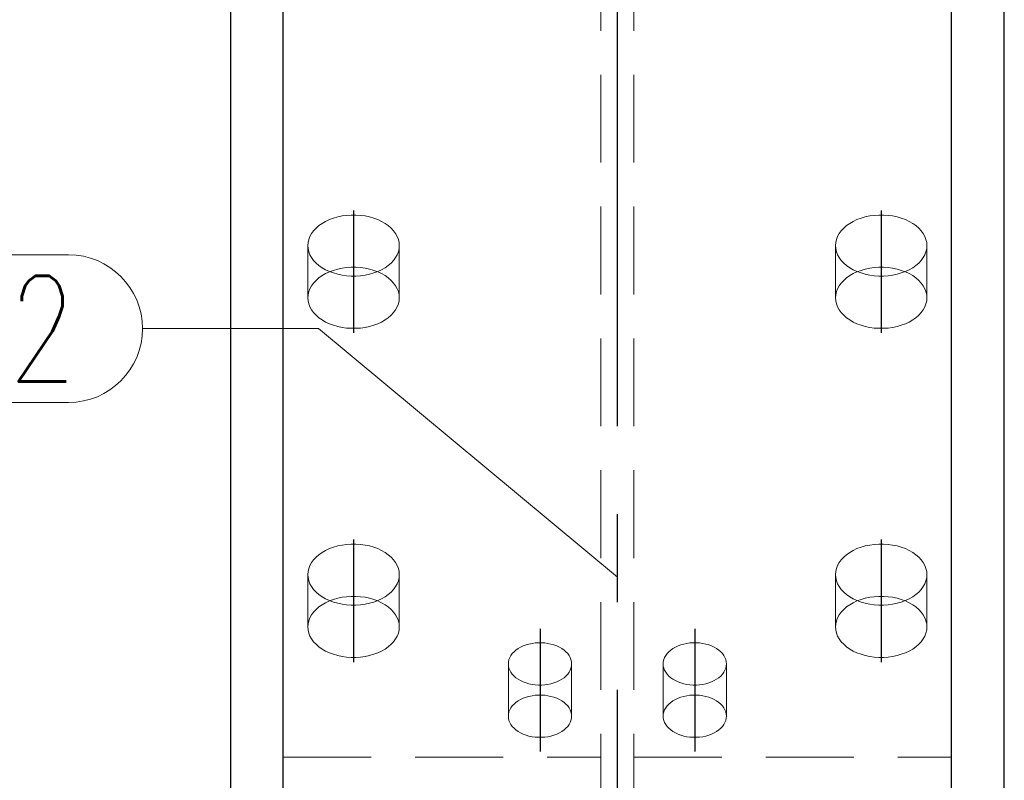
# Model space of a CAD drawing. Header units: millimetres. Extents: x 2097 to 3301, y 14853 to 15503.
# Tile 11 of 98: x 2433 to 2461, y 15131 to 15153. Entities that reach past the tile are written whole.
import ezdxf

# ---------------------------------------------------------------- set-up
doc = ezdxf.new("R2010")
doc.units = ezdxf.units.MM
doc.header["$LTSCALE"] = 10
doc.linetypes.add('HIDDEN', pattern=[0.375, 0.25, -0.125])
doc.linetypes.add('MITTE', pattern=[2, 1.25, -0.25, 0.25, -0.25])
for name, color, linetype, lineweight in [('PS_Hidden', 2, 'HIDDEN', 9), ('PS_Pos', 1, 'Continuous', 15), ('PS_SOLID', 7, 'Continuous', 30)]:
    doc.layers.add(name, color=color, linetype=linetype, lineweight=lineweight)
doc.layers.add('PS_MID', color=5, linetype='MITTE')
doc.layers.add('PS_SHAPE', color=3, linetype='Continuous')
doc.styles.add('simplex', font='simplex.shx', dxfattribs={"width": 0.75})

# ---------------------------------------------------------------- blocks, each defined once
blk = doc.blocks.new('*X794')
at = {"layer": 'PS_Hidden', "color": 2, "linetype": 'HIDDEN'}
for p, q in [((2449.964, 14961.153), (2449.964, 15169.567)), ((2450.904, 14961.153), (2450.904, 15169.567)), ((2442.361, 15147.074), (2442.246, 15147.032)), ((2442.482, 15147.109), (2442.361, 15147.074)), ((2442.608, 15147.135), (2442.482, 15147.109)), ((2442.737, 15147.153), (2442.608, 15147.135)), ((2442.868, 15147.162), (2442.737, 15147.153)), ((2443, 15147.162), (2442.868, 15147.162)), ((2443.131, 15147.153), (2443, 15147.162)), ((2443.26, 15147.135), (2443.131, 15147.153)), ((2443.385, 15147.109), (2443.26, 15147.135)), ((2443.506, 15147.074), (2443.385, 15147.109)), ((2443.622, 15147.032), (2443.506, 15147.074)), ((2457.361, 15147.074), (2457.246, 15147.032)), ((2457.482, 15147.109), (2457.361, 15147.074)), ((2457.608, 15147.135), (2457.482, 15147.109)), ((2457.737, 15147.153), (2457.608, 15147.135)), ((2457.868, 15147.162), (2457.737, 15147.153)), ((2458, 15147.162), (2457.868, 15147.162)), ((2458.131, 15147.153), (2458, 15147.162)), ((2458.26, 15147.135), (2458.131, 15147.153)), ((2458.385, 15147.109), (2458.26, 15147.135)), ((2458.506, 15147.074), (2458.385, 15147.109)), ((2458.622, 15147.032), (2458.506, 15147.074)), ((2441.948, 15146.86), (2441.867, 15146.79)), ((2442.038, 15146.924), (2441.948, 15146.86)), ((2442.138, 15146.981), (2442.038, 15146.924)), ((2442.246, 15147.032), (2442.138, 15146.981)), ((2443.73, 15146.981), (2443.622, 15147.032)), ((2443.83, 15146.924), (2443.73, 15146.981)), ((2443.92, 15146.86), (2443.83, 15146.924)), ((2444.001, 15146.79), (2443.92, 15146.86)), ((2456.948, 15146.86), (2456.867, 15146.79)), ((2457.038, 15146.924), (2456.948, 15146.86)), ((2457.138, 15146.981), (2457.038, 15146.924)), ((2457.246, 15147.032), (2457.138, 15146.981)), ((2458.73, 15146.981), (2458.622, 15147.032)), ((2458.83, 15146.924), (2458.73, 15146.981)), ((2458.92, 15146.86), (2458.83, 15146.924)), ((2459.001, 15146.79), (2458.92, 15146.86)), ((2441.694, 15146.554), (2441.661, 15146.469)), ((2441.739, 15146.637), (2441.694, 15146.554)), ((2441.797, 15146.716), (2441.739, 15146.637)), ((2441.867, 15146.79), (2441.797, 15146.716)), ((2444.071, 15146.716), (2444.001, 15146.79)), ((2444.129, 15146.637), (2444.071, 15146.716)), ((2444.174, 15146.554), (2444.129, 15146.637)), ((2444.207, 15146.469), (2444.174, 15146.554)), ((2456.694, 15146.554), (2456.661, 15146.469)), ((2456.739, 15146.637), (2456.694, 15146.554)), ((2456.797, 15146.716), (2456.739, 15146.637)), ((2456.867, 15146.79), (2456.797, 15146.716)), ((2459.071, 15146.716), (2459.001, 15146.79)), ((2459.129, 15146.637), (2459.071, 15146.716)), ((2459.174, 15146.554), (2459.129, 15146.637)), ((2459.207, 15146.469), (2459.174, 15146.554)), ((2441.641, 15146.382), (2441.634, 15146.294)), ((2441.634, 15146.294), (2441.641, 15146.206)), ((2441.634, 15144.807), (2441.634, 15146.294)), ((2441.661, 15146.469), (2441.641, 15146.382)), ((2444.227, 15146.382), (2444.207, 15146.469)), ((2444.234, 15146.294), (2444.227, 15146.382)), ((2444.227, 15146.206), (2444.234, 15146.294)), ((2444.234, 15144.807), (2444.234, 15146.294)), ((2456.641, 15146.382), (2456.634, 15146.294)), ((2456.634, 15146.294), (2456.641, 15146.206)), ((2456.634, 15144.807), (2456.634, 15146.294)), ((2456.661, 15146.469), (2456.641, 15146.382)), ((2459.227, 15146.382), (2459.207, 15146.469)), ((2459.234, 15146.294), (2459.227, 15146.382)), ((2459.227, 15146.206), (2459.234, 15146.294)), ((2459.234, 15144.807), (2459.234, 15146.294)), ((2441.641, 15146.206), (2441.661, 15146.119)), ((2441.661, 15146.119), (2441.694, 15146.034)), ((2441.694, 15146.034), (2441.739, 15145.951)), ((2444.129, 15145.951), (2444.174, 15146.034)), ((2444.174, 15146.034), (2444.207, 15146.119)), ((2444.207, 15146.119), (2444.227, 15146.206)), ((2456.641, 15146.206), (2456.661, 15146.119)), ((2456.661, 15146.119), (2456.694, 15146.034)), ((2456.694, 15146.034), (2456.739, 15145.951)), ((2459.129, 15145.951), (2459.174, 15146.034)), ((2459.174, 15146.034), (2459.207, 15146.119)), ((2459.207, 15146.119), (2459.227, 15146.206)), ((2441.739, 15145.951), (2441.797, 15145.872)), ((2441.797, 15145.872), (2441.867, 15145.797)), ((2441.867, 15145.797), (2441.948, 15145.728)), ((2441.948, 15145.728), (2442.038, 15145.664)), ((2442.737, 15145.666), (2442.868, 15145.675)), ((2442.868, 15145.675), (2443, 15145.675)), ((2443, 15145.675), (2443.131, 15145.666)), ((2443.83, 15145.664), (2443.92, 15145.728)), ((2443.92, 15145.728), (2444.001, 15145.797)), ((2444.001, 15145.797), (2444.071, 15145.872)), ((2444.071, 15145.872), (2444.129, 15145.951)), ((2456.739, 15145.951), (2456.797, 15145.872)), ((2456.797, 15145.872), (2456.867, 15145.797)), ((2456.867, 15145.797), (2456.948, 15145.728)), ((2456.948, 15145.728), (2457.038, 15145.664)), ((2457.737, 15145.666), (2457.868, 15145.675)), ((2457.868, 15145.675), (2458, 15145.675)), ((2458, 15145.675), (2458.131, 15145.666)), ((2458.83, 15145.664), (2458.92, 15145.728)), ((2458.92, 15145.728), (2459.001, 15145.797)), ((2459.001, 15145.797), (2459.071, 15145.872)), ((2459.071, 15145.872), (2459.129, 15145.951)), ((2441.948, 15145.373), (2442.038, 15145.437)), ((2442.038, 15145.664), (2442.138, 15145.607)), ((2442.038, 15145.437), (2442.138, 15145.494)), ((2442.138, 15145.607), (2442.246, 15145.556)), ((2442.138, 15145.494), (2442.246, 15145.544)), ((2442.246, 15145.544), (2442.361, 15145.587)), ((2442.246, 15145.556), (2442.361, 15145.514)), ((2442.361, 15145.587), (2442.482, 15145.622)), ((2442.361, 15145.514), (2442.482, 15145.479)), ((2442.482, 15145.622), (2442.608, 15145.648)), ((2442.482, 15145.479), (2442.608, 15145.453)), ((2442.608, 15145.648), (2442.737, 15145.666)), ((2442.608, 15145.453), (2442.737, 15145.435)), ((2442.737, 15145.435), (2442.868, 15145.426)), ((2442.868, 15145.426), (2443, 15145.426)), ((2443, 15145.426), (2443.131, 15145.435)), ((2443.131, 15145.666), (2443.26, 15145.648)), ((2443.131, 15145.435), (2443.26, 15145.453)), ((2443.26, 15145.648), (2443.385, 15145.622)), ((2443.26, 15145.453), (2443.385, 15145.479)), ((2443.385, 15145.622), (2443.506, 15145.587)), ((2443.385, 15145.479), (2443.506, 15145.514)), ((2443.506, 15145.587), (2443.622, 15145.544)), ((2443.506, 15145.514), (2443.622, 15145.556)), ((2443.622, 15145.556), (2443.73, 15145.607)), ((2443.622, 15145.544), (2443.73, 15145.494)), ((2443.73, 15145.607), (2443.83, 15145.664)), ((2443.73, 15145.494), (2443.83, 15145.437)), ((2443.83, 15145.437), (2443.92, 15145.373)), ((2456.948, 15145.373), (2457.038, 15145.437)), ((2457.038, 15145.664), (2457.138, 15145.607)), ((2457.038, 15145.437), (2457.138, 15145.494)), ((2457.138, 15145.607), (2457.246, 15145.556)), ((2457.138, 15145.494), (2457.246, 15145.544)), ((2457.246, 15145.544), (2457.361, 15145.587)), ((2457.246, 15145.556), (2457.361, 15145.514)), ((2457.361, 15145.587), (2457.482, 15145.622)), ((2457.361, 15145.514), (2457.482, 15145.479)), ((2457.482, 15145.622), (2457.608, 15145.648)), ((2457.482, 15145.479), (2457.608, 15145.453)), ((2457.608, 15145.648), (2457.737, 15145.666)), ((2457.608, 15145.453), (2457.737, 15145.435)), ((2457.737, 15145.435), (2457.868, 15145.426)), ((2457.868, 15145.426), (2458, 15145.426)), ((2458, 15145.426), (2458.131, 15145.435)), ((2458.131, 15145.666), (2458.26, 15145.648)), ((2458.131, 15145.435), (2458.26, 15145.453)), ((2458.26, 15145.648), (2458.385, 15145.622)), ((2458.26, 15145.453), (2458.385, 15145.479)), ((2458.385, 15145.622), (2458.506, 15145.587)), ((2458.385, 15145.479), (2458.506, 15145.514)), ((2458.506, 15145.587), (2458.622, 15145.544)), ((2458.506, 15145.514), (2458.622, 15145.556)), ((2458.622, 15145.556), (2458.73, 15145.607)), ((2458.622, 15145.544), (2458.73, 15145.494)), ((2458.73, 15145.607), (2458.83, 15145.664)), ((2458.73, 15145.494), (2458.83, 15145.437)), ((2458.83, 15145.437), (2458.92, 15145.373)), ((2441.694, 15145.067), (2441.739, 15145.149)), ((2441.739, 15145.149), (2441.797, 15145.228)), ((2441.797, 15145.228), (2441.867, 15145.303)), ((2441.867, 15145.303), (2441.948, 15145.373)), ((2443.92, 15145.373), (2444.001, 15145.303)), ((2444.001, 15145.303), (2444.071, 15145.228)), ((2444.071, 15145.228), (2444.129, 15145.149)), ((2444.129, 15145.149), (2444.174, 15145.067)), ((2456.694, 15145.067), (2456.739, 15145.149)), ((2456.739, 15145.149), (2456.797, 15145.228)), ((2456.797, 15145.228), (2456.867, 15145.303)), ((2456.867, 15145.303), (2456.948, 15145.373)), ((2458.92, 15145.373), (2459.001, 15145.303)), ((2459.001, 15145.303), (2459.071, 15145.228)), ((2459.071, 15145.228), (2459.129, 15145.149)), ((2459.129, 15145.149), (2459.174, 15145.067)), ((2441.634, 15144.807), (2441.641, 15144.895)), ((2441.641, 15144.895), (2441.661, 15144.982)), ((2441.661, 15144.982), (2441.694, 15145.067)), ((2444.174, 15145.067), (2444.207, 15144.982)), ((2444.207, 15144.982), (2444.227, 15144.895)), ((2444.227, 15144.895), (2444.234, 15144.807)), ((2456.634, 15144.807), (2456.641, 15144.895)), ((2456.641, 15144.895), (2456.661, 15144.982)), ((2456.661, 15144.982), (2456.694, 15145.067)), ((2459.174, 15145.067), (2459.207, 15144.982)), ((2459.207, 15144.982), (2459.227, 15144.895)), ((2459.227, 15144.895), (2459.234, 15144.807)), ((2441.641, 15144.719), (2441.634, 15144.807)), ((2441.661, 15144.632), (2441.641, 15144.719)), ((2441.694, 15144.546), (2441.661, 15144.632)), ((2444.207, 15144.632), (2444.174, 15144.546)), ((2444.227, 15144.719), (2444.207, 15144.632)), ((2444.234, 15144.807), (2444.227, 15144.719)), ((2456.641, 15144.719), (2456.634, 15144.807)), ((2456.661, 15144.632), (2456.641, 15144.719)), ((2456.694, 15144.546), (2456.661, 15144.632)), ((2459.207, 15144.632), (2459.174, 15144.546)), ((2459.227, 15144.719), (2459.207, 15144.632)), ((2459.234, 15144.807), (2459.227, 15144.719)), ((2441.739, 15144.464), (2441.694, 15144.546)), ((2441.797, 15144.385), (2441.739, 15144.464)), ((2441.867, 15144.31), (2441.797, 15144.385)), ((2441.948, 15144.24), (2441.867, 15144.31)), ((2444.001, 15144.31), (2443.92, 15144.24)), ((2444.071, 15144.385), (2444.001, 15144.31)), ((2444.129, 15144.464), (2444.071, 15144.385)), ((2444.174, 15144.546), (2444.129, 15144.464)), ((2456.739, 15144.464), (2456.694, 15144.546)), ((2456.797, 15144.385), (2456.739, 15144.464)), ((2456.867, 15144.31), (2456.797, 15144.385)), ((2456.948, 15144.24), (2456.867, 15144.31)), ((2459.001, 15144.31), (2458.92, 15144.24)), ((2459.071, 15144.385), (2459.001, 15144.31)), ((2459.129, 15144.464), (2459.071, 15144.385)), ((2459.174, 15144.546), (2459.129, 15144.464)), ((2442.038, 15144.177), (2441.948, 15144.24)), ((2442.138, 15144.119), (2442.038, 15144.177)), ((2442.246, 15144.069), (2442.138, 15144.119)), ((2442.361, 15144.026), (2442.246, 15144.069)), ((2442.482, 15143.992), (2442.361, 15144.026)), ((2443.506, 15144.026), (2443.385, 15143.992)), ((2443.622, 15144.069), (2443.506, 15144.026)), ((2443.73, 15144.119), (2443.622, 15144.069)), ((2443.83, 15144.177), (2443.73, 15144.119)), ((2443.92, 15144.24), (2443.83, 15144.177)), ((2457.038, 15144.177), (2456.948, 15144.24)), ((2457.138, 15144.119), (2457.038, 15144.177)), ((2457.246, 15144.069), (2457.138, 15144.119)), ((2457.361, 15144.026), (2457.246, 15144.069)), ((2457.482, 15143.992), (2457.361, 15144.026)), ((2458.506, 15144.026), (2458.385, 15143.992)), ((2458.622, 15144.069), (2458.506, 15144.026)), ((2458.73, 15144.119), (2458.622, 15144.069)), ((2458.83, 15144.177), (2458.73, 15144.119)), ((2458.92, 15144.24), (2458.83, 15144.177)), ((2442.608, 15143.965), (2442.482, 15143.992)), ((2442.737, 15143.948), (2442.608, 15143.965)), ((2442.868, 15143.939), (2442.737, 15143.948)), ((2443, 15143.939), (2442.868, 15143.939)), ((2443.131, 15143.948), (2443, 15143.939)), ((2443.26, 15143.965), (2443.131, 15143.948)), ((2443.385, 15143.992), (2443.26, 15143.965)), ((2457.608, 15143.965), (2457.482, 15143.992)), ((2457.737, 15143.948), (2457.608, 15143.965)), ((2457.868, 15143.939), (2457.737, 15143.948)), ((2458, 15143.939), (2457.868, 15143.939)), ((2458.131, 15143.948), (2458, 15143.939)), ((2458.26, 15143.965), (2458.131, 15143.948)), ((2458.385, 15143.992), (2458.26, 15143.965)), ((2442.038, 15137.564), (2441.948, 15137.501)), ((2442.138, 15137.622), (2442.038, 15137.564)), ((2442.246, 15137.672), (2442.138, 15137.622)), ((2442.361, 15137.715), (2442.246, 15137.672)), ((2442.482, 15137.749), (2442.361, 15137.715)), ((2442.608, 15137.776), (2442.482, 15137.749)), ((2442.737, 15137.794), (2442.608, 15137.776)), ((2442.868, 15137.802), (2442.737, 15137.794)), ((2443, 15137.802), (2442.868, 15137.802)), ((2443.131, 15137.794), (2443, 15137.802)), ((2443.26, 15137.776), (2443.131, 15137.794)), ((2443.385, 15137.749), (2443.26, 15137.776)), ((2443.506, 15137.715), (2443.385, 15137.749)), ((2443.622, 15137.672), (2443.506, 15137.715)), ((2443.73, 15137.622), (2443.622, 15137.672)), ((2443.83, 15137.564), (2443.73, 15137.622)), ((2443.92, 15137.501), (2443.83, 15137.564)), ((2457.038, 15137.564), (2456.948, 15137.501)), ((2457.138, 15137.622), (2457.038, 15137.564)), ((2457.246, 15137.672), (2457.138, 15137.622)), ((2457.361, 15137.715), (2457.246, 15137.672)), ((2457.482, 15137.749), (2457.361, 15137.715)), ((2457.608, 15137.776), (2457.482, 15137.749)), ((2457.737, 15137.794), (2457.608, 15137.776)), ((2457.868, 15137.802), (2457.737, 15137.794)), ((2458, 15137.802), (2457.868, 15137.802)), ((2458.131, 15137.794), (2458, 15137.802)), ((2458.26, 15137.776), (2458.131, 15137.794)), ((2458.385, 15137.749), (2458.26, 15137.776)), ((2458.506, 15137.715), (2458.385, 15137.749)), ((2458.622, 15137.672), (2458.506, 15137.715)), ((2458.73, 15137.622), (2458.622, 15137.672)), ((2458.83, 15137.564), (2458.73, 15137.622)), ((2458.92, 15137.501), (2458.83, 15137.564)), ((2441.739, 15137.277), (2441.694, 15137.195)), ((2441.797, 15137.356), (2441.739, 15137.277)), ((2441.867, 15137.431), (2441.797, 15137.356)), ((2441.948, 15137.501), (2441.867, 15137.431)), ((2444.001, 15137.431), (2443.92, 15137.501)), ((2444.071, 15137.356), (2444.001, 15137.431)), ((2444.129, 15137.277), (2444.071, 15137.356)), ((2444.174, 15137.195), (2444.129, 15137.277)), ((2456.739, 15137.277), (2456.694, 15137.195)), ((2456.797, 15137.356), (2456.739, 15137.277)), ((2456.867, 15137.431), (2456.797, 15137.356)), ((2456.948, 15137.501), (2456.867, 15137.431)), ((2459.001, 15137.431), (2458.92, 15137.501)), ((2459.071, 15137.356), (2459.001, 15137.431)), ((2459.129, 15137.277), (2459.071, 15137.356)), ((2459.174, 15137.195), (2459.129, 15137.277)), ((2441.641, 15137.022), (2441.634, 15136.934)), ((2441.661, 15137.109), (2441.641, 15137.022)), ((2441.694, 15137.195), (2441.661, 15137.109)), ((2444.207, 15137.109), (2444.174, 15137.195)), ((2444.227, 15137.022), (2444.207, 15137.109)), ((2444.234, 15136.934), (2444.227, 15137.022)), ((2456.641, 15137.022), (2456.634, 15136.934)), ((2456.661, 15137.109), (2456.641, 15137.022)), ((2456.694, 15137.195), (2456.661, 15137.109)), ((2459.207, 15137.109), (2459.174, 15137.195)), ((2459.227, 15137.022), (2459.207, 15137.109)), ((2459.234, 15136.934), (2459.227, 15137.022)), ((2441.634, 15136.934), (2441.641, 15136.847)), ((2441.634, 15135.447), (2441.634, 15136.934)), ((2441.641, 15136.847), (2441.661, 15136.76)), ((2441.661, 15136.76), (2441.694, 15136.674)), ((2444.174, 15136.674), (2444.207, 15136.76)), ((2444.207, 15136.76), (2444.227, 15136.847)), ((2444.227, 15136.847), (2444.234, 15136.934)), ((2444.234, 15135.447), (2444.234, 15136.934)), ((2456.634, 15136.934), (2456.641, 15136.847)), ((2456.634, 15135.447), (2456.634, 15136.934)), ((2456.641, 15136.847), (2456.661, 15136.76)), ((2456.661, 15136.76), (2456.694, 15136.674)), ((2459.174, 15136.674), (2459.207, 15136.76)), ((2459.207, 15136.76), (2459.227, 15136.847)), ((2459.227, 15136.847), (2459.234, 15136.934)), ((2459.234, 15135.447), (2459.234, 15136.934)), ((2441.694, 15136.674), (2441.739, 15136.592)), ((2441.739, 15136.592), (2441.797, 15136.513)), ((2441.797, 15136.513), (2441.867, 15136.438)), ((2441.867, 15136.438), (2441.948, 15136.368)), ((2443.92, 15136.368), (2444.001, 15136.438)), ((2444.001, 15136.438), (2444.071, 15136.513)), ((2444.071, 15136.513), (2444.129, 15136.592)), ((2444.129, 15136.592), (2444.174, 15136.674)), ((2456.694, 15136.674), (2456.739, 15136.592)), ((2456.739, 15136.592), (2456.797, 15136.513)), ((2456.797, 15136.513), (2456.867, 15136.438)), ((2456.867, 15136.438), (2456.948, 15136.368)), ((2458.92, 15136.368), (2459.001, 15136.438)), ((2459.001, 15136.438), (2459.071, 15136.513)), ((2459.071, 15136.513), (2459.129, 15136.592)), ((2459.129, 15136.592), (2459.174, 15136.674)), ((2441.948, 15136.368), (2442.038, 15136.305)), ((2442.038, 15136.305), (2442.138, 15136.247)), ((2442.138, 15136.247), (2442.246, 15136.197)), ((2442.138, 15136.134), (2442.246, 15136.185)), ((2442.246, 15136.185), (2442.361, 15136.227)), ((2442.246, 15136.197), (2442.361, 15136.154)), ((2442.361, 15136.227), (2442.482, 15136.262)), ((2442.482, 15136.262), (2442.608, 15136.288)), ((2442.608, 15136.288), (2442.737, 15136.306)), ((2442.737, 15136.306), (2442.868, 15136.315)), ((2442.868, 15136.315), (2443, 15136.315)), ((2443, 15136.315), (2443.131, 15136.306)), ((2443.131, 15136.306), (2443.26, 15136.288)), ((2443.26, 15136.288), (2443.385, 15136.262)), ((2443.385, 15136.262), (2443.506, 15136.227)), ((2443.506, 15136.227), (2443.622, 15136.185)), ((2443.506, 15136.154), (2443.622, 15136.197)), ((2443.622, 15136.197), (2443.73, 15136.247)), ((2443.622, 15136.185), (2443.73, 15136.134)), ((2443.73, 15136.247), (2443.83, 15136.305)), ((2443.83, 15136.305), (2443.92, 15136.368)), ((2456.948, 15136.368), (2457.038, 15136.305)), ((2457.038, 15136.305), (2457.138, 15136.247)), ((2457.138, 15136.247), (2457.246, 15136.197)), ((2457.138, 15136.134), (2457.246, 15136.185)), ((2457.246, 15136.185), (2457.361, 15136.227)), ((2457.246, 15136.197), (2457.361, 15136.154)), ((2457.361, 15136.227), (2457.482, 15136.262)), ((2457.482, 15136.262), (2457.608, 15136.288)), ((2457.608, 15136.288), (2457.737, 15136.306)), ((2457.737, 15136.306), (2457.868, 15136.315)), ((2457.868, 15136.315), (2458, 15136.315)), ((2458, 15136.315), (2458.131, 15136.306)), ((2458.131, 15136.306), (2458.26, 15136.288)), ((2458.26, 15136.288), (2458.385, 15136.262)), ((2458.385, 15136.262), (2458.506, 15136.227)), ((2458.506, 15136.227), (2458.622, 15136.185)), ((2458.506, 15136.154), (2458.622, 15136.197)), ((2458.622, 15136.197), (2458.73, 15136.247)), ((2458.622, 15136.185), (2458.73, 15136.134)), ((2458.73, 15136.247), (2458.83, 15136.305)), ((2458.83, 15136.305), (2458.92, 15136.368)), ((2441.797, 15135.869), (2441.867, 15135.944)), ((2441.867, 15135.944), (2441.948, 15136.013)), ((2441.948, 15136.013), (2442.038, 15136.077)), ((2442.038, 15136.077), (2442.138, 15136.134)), ((2442.361, 15136.154), (2442.482, 15136.119)), ((2442.482, 15136.119), (2442.608, 15136.093)), ((2442.608, 15136.093), (2442.737, 15136.075)), ((2442.737, 15136.075), (2442.868, 15136.067)), ((2442.868, 15136.067), (2443, 15136.067)), ((2443, 15136.067), (2443.131, 15136.075)), ((2443.131, 15136.075), (2443.26, 15136.093)), ((2443.26, 15136.093), (2443.385, 15136.119)), ((2443.385, 15136.119), (2443.506, 15136.154)), ((2443.73, 15136.134), (2443.83, 15136.077)), ((2443.83, 15136.077), (2443.92, 15136.013)), ((2443.92, 15136.013), (2444.001, 15135.944)), ((2444.001, 15135.944), (2444.071, 15135.869)), ((2456.797, 15135.869), (2456.867, 15135.944)), ((2456.867, 15135.944), (2456.948, 15136.013)), ((2456.948, 15136.013), (2457.038, 15136.077)), ((2457.038, 15136.077), (2457.138, 15136.134)), ((2457.361, 15136.154), (2457.482, 15136.119)), ((2457.482, 15136.119), (2457.608, 15136.093)), ((2457.608, 15136.093), (2457.737, 15136.075)), ((2457.737, 15136.075), (2457.868, 15136.067)), ((2457.868, 15136.067), (2458, 15136.067)), ((2458, 15136.067), (2458.131, 15136.075)), ((2458.131, 15136.075), (2458.26, 15136.093)), ((2458.26, 15136.093), (2458.385, 15136.119)), ((2458.385, 15136.119), (2458.506, 15136.154)), ((2458.73, 15136.134), (2458.83, 15136.077)), ((2458.83, 15136.077), (2458.92, 15136.013)), ((2458.92, 15136.013), (2459.001, 15135.944)), ((2459.001, 15135.944), (2459.071, 15135.869)), ((2441.641, 15135.535), (2441.661, 15135.622)), ((2441.661, 15135.622), (2441.694, 15135.707)), ((2441.694, 15135.707), (2441.739, 15135.79)), ((2441.739, 15135.79), (2441.797, 15135.869)), ((2444.071, 15135.869), (2444.129, 15135.79)), ((2444.129, 15135.79), (2444.174, 15135.707)), ((2444.174, 15135.707), (2444.207, 15135.622)), ((2444.207, 15135.622), (2444.227, 15135.535)), ((2456.641, 15135.535), (2456.661, 15135.622)), ((2456.661, 15135.622), (2456.694, 15135.707)), ((2456.694, 15135.707), (2456.739, 15135.79)), ((2456.739, 15135.79), (2456.797, 15135.869)), ((2459.071, 15135.869), (2459.129, 15135.79)), ((2459.129, 15135.79), (2459.174, 15135.707)), ((2459.174, 15135.707), (2459.207, 15135.622)), ((2459.207, 15135.622), (2459.227, 15135.535)), ((2441.634, 15135.447), (2441.641, 15135.535)), ((2441.641, 15135.359), (2441.634, 15135.447)), ((2441.661, 15135.272), (2441.641, 15135.359)), ((2444.227, 15135.359), (2444.207, 15135.272)), ((2444.227, 15135.535), (2444.234, 15135.447)), ((2444.234, 15135.447), (2444.227, 15135.359)), ((2456.634, 15135.447), (2456.641, 15135.535)), ((2456.641, 15135.359), (2456.634, 15135.447)), ((2456.661, 15135.272), (2456.641, 15135.359)), ((2459.227, 15135.359), (2459.207, 15135.272)), ((2459.227, 15135.535), (2459.234, 15135.447)), ((2459.234, 15135.447), (2459.227, 15135.359)), ((2441.694, 15135.187), (2441.661, 15135.272)), ((2441.739, 15135.104), (2441.694, 15135.187)), ((2441.797, 15135.025), (2441.739, 15135.104)), ((2444.129, 15135.104), (2444.071, 15135.025)), ((2444.174, 15135.187), (2444.129, 15135.104)), ((2444.207, 15135.272), (2444.174, 15135.187)), ((2456.694, 15135.187), (2456.661, 15135.272)), ((2456.739, 15135.104), (2456.694, 15135.187)), ((2456.797, 15135.025), (2456.739, 15135.104)), ((2459.129, 15135.104), (2459.071, 15135.025)), ((2459.174, 15135.187), (2459.129, 15135.104)), ((2459.207, 15135.272), (2459.174, 15135.187)), ((2441.867, 15134.951), (2441.797, 15135.025)), ((2441.948, 15134.881), (2441.867, 15134.951)), ((2442.038, 15134.817), (2441.948, 15134.881)), ((2442.138, 15134.76), (2442.038, 15134.817)), ((2442.246, 15134.71), (2442.138, 15134.76)), ((2443.73, 15134.76), (2443.622, 15134.71)), ((2443.83, 15134.817), (2443.73, 15134.76)), ((2443.92, 15134.881), (2443.83, 15134.817)), ((2444.001, 15134.951), (2443.92, 15134.881)), ((2444.071, 15135.025), (2444.001, 15134.951)), ((2447.551, 15134.786), (2447.495, 15134.738)), ((2447.614, 15134.83), (2447.551, 15134.786)), ((2447.683, 15134.87), (2447.614, 15134.83)), ((2447.758, 15134.905), (2447.683, 15134.87)), ((2447.838, 15134.934), (2447.758, 15134.905)), ((2447.921, 15134.958), (2447.838, 15134.934)), ((2448.008, 15134.977), (2447.921, 15134.958)), ((2448.098, 15134.989), (2448.008, 15134.977)), ((2448.188, 15134.995), (2448.098, 15134.989)), ((2448.279, 15134.995), (2448.188, 15134.995)), ((2448.37, 15134.989), (2448.279, 15134.995)), ((2448.459, 15134.977), (2448.37, 15134.989)), ((2448.546, 15134.958), (2448.459, 15134.977)), ((2448.63, 15134.934), (2448.546, 15134.958)), ((2448.71, 15134.905), (2448.63, 15134.934)), ((2448.785, 15134.87), (2448.71, 15134.905)), ((2448.854, 15134.83), (2448.785, 15134.87)), ((2448.917, 15134.786), (2448.854, 15134.83)), ((2448.973, 15134.738), (2448.917, 15134.786)), ((2451.951, 15134.786), (2451.895, 15134.738)), ((2452.014, 15134.83), (2451.951, 15134.786)), ((2452.083, 15134.87), (2452.014, 15134.83)), ((2452.158, 15134.905), (2452.083, 15134.87)), ((2452.238, 15134.934), (2452.158, 15134.905)), ((2452.321, 15134.958), (2452.238, 15134.934)), ((2452.408, 15134.977), (2452.321, 15134.958)), ((2452.498, 15134.989), (2452.408, 15134.977)), ((2452.588, 15134.995), (2452.498, 15134.989)), ((2452.679, 15134.995), (2452.588, 15134.995)), ((2452.77, 15134.989), (2452.679, 15134.995)), ((2452.859, 15134.977), (2452.77, 15134.989)), ((2452.946, 15134.958), (2452.859, 15134.977)), ((2453.03, 15134.934), (2452.946, 15134.958)), ((2453.11, 15134.905), (2453.03, 15134.934)), ((2453.185, 15134.87), (2453.11, 15134.905)), ((2453.254, 15134.83), (2453.185, 15134.87)), ((2453.317, 15134.786), (2453.254, 15134.83)), ((2453.373, 15134.738), (2453.317, 15134.786)), ((2456.867, 15134.951), (2456.797, 15135.025)), ((2456.948, 15134.881), (2456.867, 15134.951)), ((2457.038, 15134.817), (2456.948, 15134.881)), ((2457.138, 15134.76), (2457.038, 15134.817)), ((2457.246, 15134.71), (2457.138, 15134.76)), ((2458.73, 15134.76), (2458.622, 15134.71)), ((2458.83, 15134.817), (2458.73, 15134.76)), ((2458.92, 15134.881), (2458.83, 15134.817)), ((2459.001, 15134.951), (2458.92, 15134.881)), ((2459.071, 15135.025), (2459.001, 15134.951)), ((2442.361, 15134.667), (2442.246, 15134.71)), ((2442.482, 15134.632), (2442.361, 15134.667)), ((2442.608, 15134.606), (2442.482, 15134.632)), ((2442.737, 15134.588), (2442.608, 15134.606)), ((2442.868, 15134.579), (2442.737, 15134.588)), ((2443, 15134.579), (2442.868, 15134.579)), ((2443.131, 15134.588), (2443, 15134.579)), ((2443.26, 15134.606), (2443.131, 15134.588)), ((2443.385, 15134.632), (2443.26, 15134.606)), ((2443.506, 15134.667), (2443.385, 15134.632)), ((2443.622, 15134.71), (2443.506, 15134.667)), ((2447.352, 15134.515), (2447.339, 15134.455)), ((2447.375, 15134.574), (2447.352, 15134.515)), ((2447.407, 15134.631), (2447.375, 15134.574)), ((2447.447, 15134.686), (2447.407, 15134.631)), ((2447.495, 15134.738), (2447.447, 15134.686)), ((2449.021, 15134.686), (2448.973, 15134.738)), ((2449.061, 15134.631), (2449.021, 15134.686)), ((2449.093, 15134.574), (2449.061, 15134.631)), ((2449.115, 15134.515), (2449.093, 15134.574)), ((2449.129, 15134.455), (2449.115, 15134.515)), ((2451.752, 15134.515), (2451.739, 15134.455)), ((2451.775, 15134.574), (2451.752, 15134.515)), ((2451.807, 15134.631), (2451.775, 15134.574)), ((2451.847, 15134.686), (2451.807, 15134.631)), ((2451.895, 15134.738), (2451.847, 15134.686)), ((2453.421, 15134.686), (2453.373, 15134.738)), ((2453.461, 15134.631), (2453.421, 15134.686)), ((2453.493, 15134.574), (2453.461, 15134.631)), ((2453.515, 15134.515), (2453.493, 15134.574)), ((2453.529, 15134.455), (2453.515, 15134.515)), ((2457.361, 15134.667), (2457.246, 15134.71)), ((2457.482, 15134.632), (2457.361, 15134.667)), ((2457.608, 15134.606), (2457.482, 15134.632)), ((2457.737, 15134.588), (2457.608, 15134.606)), ((2457.868, 15134.579), (2457.737, 15134.588)), ((2458, 15134.579), (2457.868, 15134.579)), ((2458.131, 15134.588), (2458, 15134.579)), ((2458.26, 15134.606), (2458.131, 15134.588)), ((2458.385, 15134.632), (2458.26, 15134.606)), ((2458.506, 15134.667), (2458.385, 15134.632)), ((2458.622, 15134.71), (2458.506, 15134.667)), ((2447.339, 15134.455), (2447.334, 15134.394)), ((2447.334, 15134.394), (2447.339, 15134.333)), ((2447.334, 15132.907), (2447.334, 15134.394)), ((2447.339, 15134.333), (2447.352, 15134.273)), ((2447.352, 15134.273), (2447.375, 15134.214)), ((2447.375, 15134.214), (2447.407, 15134.157)), ((2449.061, 15134.157), (2449.093, 15134.214)), ((2449.093, 15134.214), (2449.115, 15134.273)), ((2449.115, 15134.273), (2449.129, 15134.333)), ((2449.134, 15134.394), (2449.129, 15134.455)), ((2449.129, 15134.333), (2449.134, 15134.394)), ((2449.134, 15132.907), (2449.134, 15134.394)), ((2451.739, 15134.455), (2451.734, 15134.394)), ((2451.734, 15134.394), (2451.739, 15134.333)), ((2451.734, 15132.907), (2451.734, 15134.394)), ((2451.739, 15134.333), (2451.752, 15134.273)), ((2451.752, 15134.273), (2451.775, 15134.214)), ((2451.775, 15134.214), (2451.807, 15134.157)), ((2453.461, 15134.157), (2453.493, 15134.214)), ((2453.493, 15134.214), (2453.515, 15134.273)), ((2453.515, 15134.273), (2453.529, 15134.333)), ((2453.534, 15134.394), (2453.529, 15134.455)), ((2453.529, 15134.333), (2453.534, 15134.394)), ((2453.534, 15132.907), (2453.534, 15134.394)), ((2447.407, 15134.157), (2447.447, 15134.102)), ((2447.447, 15134.102), (2447.495, 15134.05)), ((2447.495, 15134.05), (2447.551, 15134.002)), ((2447.551, 15134.002), (2447.614, 15133.958)), ((2447.614, 15133.958), (2447.683, 15133.918)), ((2447.683, 15133.918), (2447.758, 15133.883)), ((2448.71, 15133.883), (2448.785, 15133.918)), ((2448.785, 15133.918), (2448.854, 15133.958)), ((2448.854, 15133.958), (2448.917, 15134.002)), ((2448.917, 15134.002), (2448.973, 15134.05)), ((2448.973, 15134.05), (2449.021, 15134.102)), ((2449.021, 15134.102), (2449.061, 15134.157)), ((2451.807, 15134.157), (2451.847, 15134.102)), ((2451.847, 15134.102), (2451.895, 15134.05)), ((2451.895, 15134.05), (2451.951, 15134.002)), ((2451.951, 15134.002), (2452.014, 15133.958)), ((2452.014, 15133.958), (2452.083, 15133.918)), ((2452.083, 15133.918), (2452.158, 15133.883)), ((2453.11, 15133.883), (2453.185, 15133.918)), ((2453.185, 15133.918), (2453.254, 15133.958)), ((2453.254, 15133.958), (2453.317, 15134.002)), ((2453.317, 15134.002), (2453.373, 15134.05)), ((2453.373, 15134.05), (2453.421, 15134.102)), ((2453.421, 15134.102), (2453.461, 15134.157)), ((2447.758, 15133.883), (2447.838, 15133.854)), ((2447.838, 15133.854), (2447.921, 15133.83)), ((2447.921, 15133.83), (2448.008, 15133.812)), ((2448.008, 15133.812), (2448.098, 15133.799)), ((2448.098, 15133.799), (2448.188, 15133.793)), ((2448.188, 15133.793), (2448.279, 15133.793)), ((2448.279, 15133.793), (2448.37, 15133.799)), ((2448.37, 15133.799), (2448.459, 15133.812)), ((2448.459, 15133.812), (2448.546, 15133.83)), ((2448.546, 15133.83), (2448.63, 15133.854)), ((2448.63, 15133.854), (2448.71, 15133.883)), ((2452.158, 15133.883), (2452.238, 15133.854)), ((2452.238, 15133.854), (2452.321, 15133.83)), ((2452.321, 15133.83), (2452.408, 15133.812)), ((2452.408, 15133.812), (2452.498, 15133.799)), ((2452.498, 15133.799), (2452.588, 15133.793)), ((2452.588, 15133.793), (2452.679, 15133.793)), ((2452.679, 15133.793), (2452.77, 15133.799)), ((2452.77, 15133.799), (2452.859, 15133.812)), ((2452.859, 15133.812), (2452.946, 15133.83)), ((2452.946, 15133.83), (2453.03, 15133.854)), ((2453.03, 15133.854), (2453.11, 15133.883)), ((2447.614, 15133.343), (2447.683, 15133.382)), ((2447.683, 15133.382), (2447.758, 15133.417)), ((2447.758, 15133.417), (2447.838, 15133.447)), ((2447.838, 15133.447), (2447.921, 15133.471)), ((2447.921, 15133.471), (2448.008, 15133.489)), ((2448.008, 15133.489), (2448.098, 15133.501)), ((2448.098, 15133.501), (2448.188, 15133.508)), ((2448.188, 15133.508), (2448.279, 15133.508)), ((2448.279, 15133.508), (2448.37, 15133.501)), ((2448.37, 15133.501), (2448.459, 15133.489)), ((2448.459, 15133.489), (2448.546, 15133.471)), ((2448.546, 15133.471), (2448.63, 15133.447)), ((2448.63, 15133.447), (2448.71, 15133.417)), ((2448.71, 15133.417), (2448.785, 15133.382)), ((2448.785, 15133.382), (2448.854, 15133.343)), ((2452.014, 15133.343), (2452.083, 15133.382)), ((2452.083, 15133.382), (2452.158, 15133.417)), ((2452.158, 15133.417), (2452.238, 15133.447)), ((2452.238, 15133.447), (2452.321, 15133.471)), ((2452.321, 15133.471), (2452.408, 15133.489)), ((2452.408, 15133.489), (2452.498, 15133.501)), ((2452.498, 15133.501), (2452.588, 15133.508)), ((2452.588, 15133.508), (2452.679, 15133.508)), ((2452.679, 15133.508), (2452.77, 15133.501)), ((2452.77, 15133.501), (2452.859, 15133.489)), ((2452.859, 15133.489), (2452.946, 15133.471)), ((2452.946, 15133.471), (2453.03, 15133.447)), ((2453.03, 15133.447), (2453.11, 15133.417)), ((2453.11, 15133.417), (2453.185, 15133.382)), ((2453.185, 15133.382), (2453.254, 15133.343)), ((2447.352, 15133.028), (2447.375, 15133.087)), ((2447.375, 15133.087), (2447.407, 15133.144)), ((2447.407, 15133.144), (2447.447, 15133.199)), ((2447.447, 15133.199), (2447.495, 15133.25)), ((2447.495, 15133.25), (2447.551, 15133.299)), ((2447.551, 15133.299), (2447.614, 15133.343)), ((2448.854, 15133.343), (2448.917, 15133.299)), ((2448.917, 15133.299), (2448.973, 15133.25)), ((2448.973, 15133.25), (2449.021, 15133.199)), ((2449.021, 15133.199), (2449.061, 15133.144)), ((2449.061, 15133.144), (2449.093, 15133.087)), ((2449.093, 15133.087), (2449.115, 15133.028)), ((2451.752, 15133.028), (2451.775, 15133.087)), ((2451.775, 15133.087), (2451.807, 15133.144)), ((2451.807, 15133.144), (2451.847, 15133.199)), ((2451.847, 15133.199), (2451.895, 15133.25)), ((2451.895, 15133.25), (2451.951, 15133.299)), ((2451.951, 15133.299), (2452.014, 15133.343)), ((2453.254, 15133.343), (2453.317, 15133.299)), ((2453.317, 15133.299), (2453.373, 15133.25)), ((2453.373, 15133.25), (2453.421, 15133.199)), ((2453.421, 15133.199), (2453.461, 15133.144)), ((2453.461, 15133.144), (2453.493, 15133.087)), ((2453.493, 15133.087), (2453.515, 15133.028)), ((2447.334, 15132.907), (2447.339, 15132.968)), ((2447.339, 15132.846), (2447.334, 15132.907)), ((2447.339, 15132.968), (2447.352, 15133.028)), ((2447.352, 15132.786), (2447.339, 15132.846)), ((2449.115, 15133.028), (2449.129, 15132.968)), ((2449.129, 15132.846), (2449.115, 15132.786)), ((2449.129, 15132.968), (2449.134, 15132.907)), ((2449.134, 15132.907), (2449.129, 15132.846)), ((2451.734, 15132.907), (2451.739, 15132.968)), ((2451.739, 15132.846), (2451.734, 15132.907)), ((2451.739, 15132.968), (2451.752, 15133.028)), ((2451.752, 15132.786), (2451.739, 15132.846)), ((2453.515, 15133.028), (2453.529, 15132.968)), ((2453.529, 15132.846), (2453.515, 15132.786)), ((2453.529, 15132.968), (2453.534, 15132.907)), ((2453.534, 15132.907), (2453.529, 15132.846)), ((2447.375, 15132.727), (2447.352, 15132.786)), ((2447.407, 15132.669), (2447.375, 15132.727)), ((2447.447, 15132.615), (2447.407, 15132.669)), ((2447.495, 15132.563), (2447.447, 15132.615)), ((2447.551, 15132.515), (2447.495, 15132.563)), ((2448.973, 15132.563), (2448.917, 15132.515)), ((2449.021, 15132.615), (2448.973, 15132.563)), ((2449.061, 15132.669), (2449.021, 15132.615)), ((2449.093, 15132.727), (2449.061, 15132.669)), ((2449.115, 15132.786), (2449.093, 15132.727)), ((2451.775, 15132.727), (2451.752, 15132.786)), ((2451.807, 15132.669), (2451.775, 15132.727)), ((2451.847, 15132.615), (2451.807, 15132.669)), ((2451.895, 15132.563), (2451.847, 15132.615)), ((2451.951, 15132.515), (2451.895, 15132.563)), ((2453.373, 15132.563), (2453.317, 15132.515)), ((2453.421, 15132.615), (2453.373, 15132.563)), ((2453.461, 15132.669), (2453.421, 15132.615)), ((2453.493, 15132.727), (2453.461, 15132.669)), ((2453.515, 15132.786), (2453.493, 15132.727)), ((2447.614, 15132.471), (2447.551, 15132.515)), ((2447.683, 15132.431), (2447.614, 15132.471)), ((2447.758, 15132.396), (2447.683, 15132.431)), ((2447.838, 15132.366), (2447.758, 15132.396)), ((2447.921, 15132.342), (2447.838, 15132.366)), ((2448.008, 15132.324), (2447.921, 15132.342)), ((2448.098, 15132.312), (2448.008, 15132.324)), ((2448.188, 15132.306), (2448.098, 15132.312)), ((2448.279, 15132.306), (2448.188, 15132.306)), ((2448.37, 15132.312), (2448.279, 15132.306)), ((2448.459, 15132.324), (2448.37, 15132.312)), ((2448.546, 15132.342), (2448.459, 15132.324)), ((2448.63, 15132.366), (2448.546, 15132.342)), ((2448.71, 15132.396), (2448.63, 15132.366)), ((2448.785, 15132.431), (2448.71, 15132.396)), ((2448.854, 15132.471), (2448.785, 15132.431)), ((2448.917, 15132.515), (2448.854, 15132.471)), ((2452.014, 15132.471), (2451.951, 15132.515)), ((2452.083, 15132.431), (2452.014, 15132.471)), ((2452.158, 15132.396), (2452.083, 15132.431)), ((2452.238, 15132.366), (2452.158, 15132.396)), ((2452.321, 15132.342), (2452.238, 15132.366)), ((2452.408, 15132.324), (2452.321, 15132.342)), ((2452.498, 15132.312), (2452.408, 15132.324)), ((2452.588, 15132.306), (2452.498, 15132.312)), ((2452.679, 15132.306), (2452.588, 15132.306)), ((2452.77, 15132.312), (2452.679, 15132.306)), ((2452.859, 15132.324), (2452.77, 15132.312)), ((2452.946, 15132.342), (2452.859, 15132.324)), ((2453.03, 15132.366), (2452.946, 15132.342)), ((2453.11, 15132.396), (2453.03, 15132.366)), ((2453.185, 15132.431), (2453.11, 15132.396)), ((2453.254, 15132.471), (2453.185, 15132.431)), ((2453.317, 15132.515), (2453.254, 15132.471)), ((2440.934, 15131.739), (2449.964, 15131.739)), ((2450.904, 15131.739), (2459.934, 15131.739))]:
    blk.add_line(p, q, dxfattribs=at)
at = {"layer": 'PS_MID', "color": 5, "linetype": 'MITTE'}
for p, q in [((2450.434, 14961.153), (2450.434, 15175.879)), ((2442.934, 15147.294), (2442.934, 15143.807)), ((2457.934, 15147.294), (2457.934, 15143.807)), ((2442.934, 15137.934), (2442.934, 15134.447)), ((2457.934, 15137.934), (2457.934, 15134.447)), ((2448.234, 15135.394), (2448.234, 15131.907)), ((2452.634, 15135.394), (2452.634, 15131.907))]:
    blk.add_line(p, q, dxfattribs=at)
at = {"layer": 'PS_SOLID', "color": 7, "linetype": 'Continuous'}
for p, q in [((2440.934, 14961.153), (2440.934, 15170.879)), ((2459.934, 14961.153), (2459.934, 15170.879)), ((2439.434, 15170.211), (2439.434, 15102.02)), ((2461.434, 15102.02), (2461.434, 15170.211))]:
    blk.add_line(p, q, dxfattribs=at)
blk = doc.blocks.new('*X811')
at = {"color": 1}
for p, q in [((2431.191, 15146.03), (2434.834, 15146.03)), ((2436.934, 15143.93), (2441.934, 15143.93)), ((2450.434, 15136.859), (2441.934, 15143.93)), ((2431.191, 15141.83), (2434.834, 15141.83))]:
    blk.add_line(p, q, dxfattribs=at)
for centre, start, end in [((2431.191, 15143.93), 90, 270), ((2434.834, 15143.93), 270, 90)]:
    blk.add_arc(centre, 2.1, start, end, dxfattribs=at)
at = {"color": 2, "style": 'simplex', "width": 0.75}
blk.add_text('22', height=3, dxfattribs=at).set_placement((2431.191, 15142.43))

msp = doc.modelspace()

# ---------------------------------------------------------------- block references
at = {"layer": 'PS_Pos'}
msp.add_blockref('*X811', (0, 0), dxfattribs=at)
at = {"layer": 'PS_SHAPE', "color": 3}
msp.add_blockref('*X794', (0, 0), dxfattribs=at)

doc.saveas('drawing.dxf')
